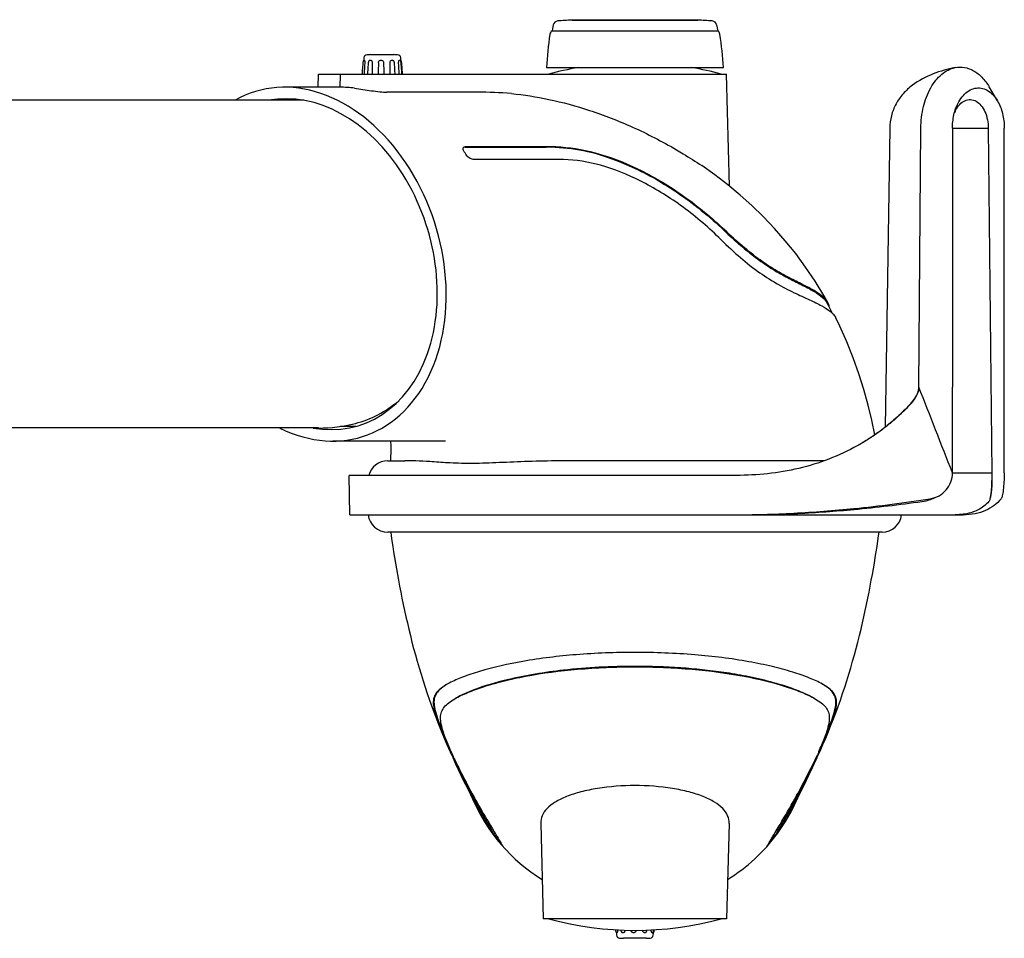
# Model space of a CAD drawing. Extents: x 0 to 420, y 0 to 297.
# Tile 6 of 13: x 226 to 286, y 67 to 123. Entities that reach past the tile are written whole.
import ezdxf

# ---------------------------------------------------------------- set-up
doc = ezdxf.new("R2010")
doc.units = 0
doc.header["$LTSCALE"] = 23.1
for name, color, linetype in [('100001_DXF_CONTINUOUS_LINE', 7, 'CONTINUOUS'), ('100002_DXF_CONTINUOUS_LINE', 7, 'CONTINUOUS'), ('100279_DXF_CONTINUOUS_LINE', 7, 'CONTINUOUS'), ('100291_DXF_CONTINUOUS_LINE', 7, 'CONTINUOUS'), ('105-5481_DXF_CONTINUOUS_LI', 7, 'CONTINUOUS'), ('105-5810_DXF_CONTINUOUS_LI', 7, 'CONTINUOUS')]:
    doc.layers.add(name, color=color, linetype=linetype)

msp = doc.modelspace()

# ---------------------------------------------------------------- linework, layer by layer
at = {"layer": '100001_DXF_CONTINUOUS_LINE', "color": 7, "linetype": 'CONTINUOUS'}
for p, q in [((278.809, 92.063), (248.616, 92.063)), ((252.584, 78.306), (252.758, 77.929)), ((274.667, 77.929), (274.841, 78.306)), ((274.5, 77.574), (274.667, 77.929)), ((257.96, 74.276), (258.112, 68.463)), ((269.465, 74.276), (269.312, 68.463)), ((255.007, 73.67), (255.045, 73.701)), ((255.007, 73.671), (255.007, 73.675)), ((255.045, 73.706), (255.045, 73.701)), ((255.045, 73.701), (255.514, 73.12)), ((255.12, 73.776), (255.18, 73.677)), ((272.38, 73.701), (271.91, 73.12)), ((272.274, 73.726), (272.339, 73.833)), ((272.38, 73.705), (272.38, 73.706)), ((272.38, 73.701), (272.38, 73.705)), ((272.38, 73.701), (272.418, 73.67)), ((272.418, 73.671), (272.38, 73.701)), ((272.418, 73.675), (272.418, 73.671)), ((272.418, 73.671), (272.418, 73.67)), ((255.636, 72.898), (255.636, 72.893)), ((271.789, 72.893), (271.789, 72.898)), ((271.789, 72.893), (271.789, 72.893)), ((269.312, 68.463), (258.112, 68.463))]:
    msp.add_line(p, q, dxfattribs=at)
for points in [[(248.8, 92.063), (248.83, 91.849), (248.876, 91.526), (248.926, 91.198), (248.978, 90.863), (249.032, 90.523), (249.089, 90.18), (249.149, 89.833), (249.211, 89.481), (249.276, 89.125), (249.343, 88.764), (249.414, 88.398), (249.488, 88.03), (249.564, 87.658), (249.644, 87.282), (249.728, 86.902), (249.815, 86.52), (249.905, 86.134), (250, 85.747), (250.098, 85.358), (250.2, 84.967), (250.307, 84.574), (250.417, 84.181), (250.531, 83.787), (250.65, 83.392), (250.774, 82.997), (250.901, 82.602), (251.032, 82.21), (251.167, 81.819), (251.306, 81.43), (251.447, 81.046), (251.592, 80.664), (251.743, 80.278), (251.9, 79.888), (252.062, 79.497), (252.23, 79.104), (252.405, 78.704), (252.522, 78.443)], [(274.903, 78.445), (275.02, 78.704), (275.195, 79.103), (275.362, 79.497), (275.525, 79.888), (275.682, 80.278), (275.833, 80.664), (275.978, 81.046), (276.119, 81.43), (276.258, 81.819), (276.393, 82.21), (276.524, 82.602), (276.651, 82.997), (276.774, 83.392), (276.893, 83.787), (277.008, 84.181), (277.118, 84.574), (277.224, 84.966), (277.327, 85.358), (277.425, 85.747), (277.519, 86.134), (277.61, 86.52), (277.697, 86.902), (277.781, 87.282), (277.861, 87.658), (277.937, 88.03), (278.011, 88.398), (278.081, 88.764), (278.149, 89.125), (278.214, 89.481), (278.276, 89.833), (278.335, 90.18), (278.392, 90.523), (278.447, 90.863), (278.499, 91.198), (278.548, 91.526), (278.595, 91.849), (278.624, 92.063)], [(252.758, 77.929), (252.924, 77.574), (253.084, 77.239), (253.23, 76.936), (253.362, 76.666), (253.479, 76.426), (253.581, 76.219), (253.666, 76.045), (253.735, 75.903), (253.787, 75.796), (253.799, 75.771)], [(273.604, 75.725), (273.638, 75.796), (273.689, 75.903), (273.758, 76.045), (273.844, 76.219), (273.945, 76.426), (274.063, 76.666), (274.195, 76.936), (274.341, 77.239), (274.5, 77.574)], [(273.586, 75.686), (273.585, 75.684), (273.604, 75.725)]]:
    msp.add_lwpolyline(points, dxfattribs=at)
for centre, radius, start, end in [((248.616, 93.263), 1.2, 186.70358, 270), ((278.809, 93.263), 1.2, 270, 353.29642), ((254.534, 78.749), 4.634, 117.77219, 120.11938), ((273.018, 78.968), 4.381, 59.89281, 60.63543), ((271.943, 87.272), 21.278, 204.14304, 204.43267), ((290.316, 95.754), 41.565, 204.60967, 205.56108), ((274.03, 88.234), 23.576, 204.46165, 206.14289), ((253.846, 88.021), 23.078, 333.83668, 335.55833), ((237.491, 95.575), 41.142, 334.43401, 335.39522), ((263.712, 80.063), 10.8, 203.40629, 238.37053), ((263.712, 80.063), 10.8, 323.71137, 336.09505), ((263.712, 80.063), 10.8, 301.62947, 323.7111), ((263.712, 87.758), 20, 254.75185, 285.24815)]:
    msp.add_arc(centre, radius, start, end, dxfattribs=at)
for points, knots in [([(263.712, 84.724), (262.518, 84.724), (260.228, 84.639), (257.052, 84.258), (254.735, 83.748), (253.245, 83.251), (252.637, 82.988), (252.374, 82.85)], [0, 0, 0, 0, 0.309686, 0.593222, 0.828602, 0.923041, 1, 1, 1, 1]), ([(275.167, 82.786), (274.912, 82.93), (274.314, 83.2), (273.289, 83.554), (272.053, 83.885), (270.066, 84.293), (267.264, 84.635), (264.932, 84.724), (263.712, 84.724)], [0, 0, 0, 0, 0.074815, 0.167816, 0.27766, 0.402461, 0.687452, 1, 1, 1, 1]), ([(252.711, 81.893), (252.957, 82.037), (253.535, 82.307), (254.523, 82.663), (255.711, 82.996), (257.616, 83.408), (260.304, 83.755), (262.543, 83.844), (263.712, 83.845)], [0, 0, 0, 0, 0.075924, 0.169469, 0.279444, 0.404143, 0.688456, 1, 1, 1, 1]), ([(263.712, 83.871), (262.257, 83.871), (259.635, 83.741), (256.34, 83.207), (254.144, 82.573), (253.113, 82.128), (252.761, 81.923)], [0, 0, 0, 0, 0.389325, 0.701019, 0.8908, 1, 1, 1, 1]), ([(274.663, 81.923), (274.486, 82.026), (274.09, 82.222), (273.207, 82.579), (272.005, 82.944), (270.557, 83.272), (268.728, 83.579), (266.459, 83.812), (264.645, 83.871), (263.712, 83.871)], [0, 0, 0, 0, 0.055022, 0.117904, 0.254686, 0.390495, 0.51471, 0.750621, 1, 1, 1, 1]), ([(263.712, 83.845), (264.882, 83.844), (267.12, 83.755), (270.216, 83.353), (272.46, 82.821), (273.889, 82.308), (274.467, 82.037), (274.714, 81.894)], [0, 0, 0, 0, 0.311564, 0.595852, 0.830438, 0.924026, 1, 1, 1, 1]), ([(252.208, 82.758), (252.063, 82.674), (251.808, 82.507), (251.507, 82.189), (251.373, 81.79), (251.415, 81.321), (251.573, 80.762), (251.823, 80.085), (252.147, 79.296), (252.393, 78.738), (252.527, 78.445)], [0, 0, 0, 0, 0.103631, 0.187662, 0.264975, 0.355465, 0.473603, 0.623391, 0.80114, 1, 1, 1, 1]), ([(252.174, 82.737), (252.037, 82.652), (251.798, 82.485), (251.528, 82.166), (251.42, 81.78), (251.464, 81.333), (251.615, 80.799), (251.85, 80.156), (252.154, 79.408), (252.386, 78.879), (252.513, 78.6)], [0, 0, 0, 0, 0.104621, 0.188163, 0.265701, 0.357247, 0.475986, 0.625132, 0.801249, 1, 1, 1, 1]), ([(274.898, 78.445), (275.032, 78.738), (275.278, 79.296), (275.601, 80.085), (275.851, 80.762), (276.01, 81.321), (276.052, 81.79), (275.917, 82.189), (275.616, 82.507), (275.361, 82.674), (275.216, 82.758)], [0, 0, 0, 0, 0.198868, 0.376586, 0.526372, 0.644527, 0.734939, 0.812313, 0.896317, 1, 1, 1, 1]), ([(274.942, 78.667), (275.067, 78.943), (275.288, 79.452), (275.575, 80.159), (275.794, 80.756), (275.943, 81.262), (276.007, 81.705), (275.891, 82.285), (275.513, 82.574), (275.256, 82.734)], [0, 0, 0, 0, 0.200206, 0.367079, 0.505619, 0.620583, 0.715714, 0.799495, 1, 1, 1, 1]), ([(252.526, 78.569), (252.427, 78.791), (252.247, 79.209), (252.026, 79.799), (251.881, 80.303), (251.824, 80.731), (251.882, 81.099), (252.066, 81.407), (252.352, 81.67), (252.582, 81.819), (252.711, 81.893)], [0, 0, 0, 0, 0.191941, 0.358822, 0.496223, 0.605505, 0.696353, 0.784115, 0.882819, 1, 1, 1, 1]), ([(274.714, 81.894), (274.844, 81.818), (275.078, 81.667), (275.367, 81.398), (275.549, 81.081), (275.601, 80.703), (275.535, 80.262), (275.379, 79.741), (275.146, 79.133), (274.959, 78.701), (274.855, 78.473)], [0, 0, 0, 0, 0.115858, 0.21314, 0.299855, 0.390361, 0.500463, 0.639174, 0.807347, 1, 1, 1, 1]), ([(253.848, 75.798), (253.768, 75.947), (253.413, 76.615), (253.073, 77.291), (252.82, 77.82)], [0, 0, 0, 0, 0.224269, 1, 1, 1, 1]), ([(252.865, 77.843), (252.955, 77.654), (253.287, 76.973), (253.636, 76.3), (253.894, 75.817)], [0, 0, 0, 0, 0.277501, 1, 1, 1, 1]), ([(252.866, 77.846), (252.951, 77.672), (253.274, 77.025), (253.614, 76.388), (253.871, 75.925)], [0, 0, 0, 0, 0.268024, 1, 1, 1, 1]), ([(273.48, 75.792), (273.567, 75.947), (273.94, 76.624), (274.296, 77.311), (274.559, 77.846)], [0, 0, 0, 0, 0.229611, 1, 1, 1, 1]), ([(273.486, 75.735), (273.568, 75.887), (273.939, 76.584), (274.295, 77.288), (274.56, 77.843)], [0, 0, 0, 0, 0.219115, 1, 1, 1, 1]), ([(274.605, 77.82), (274.515, 77.632), (274.184, 76.952), (273.835, 76.281), (273.576, 75.798)], [0, 0, 0, 0, 0.275291, 1, 1, 1, 1]), ([(263.712, 76.598), (262.946, 76.598), (261.831, 76.517), (260.443, 76.231), (259.576, 75.959), (258.872, 75.628), (258.349, 75.241), (258.019, 74.784), (257.956, 74.439), (257.96, 74.276)], [0, 0, 0, 0, 0.344561, 0.499787, 0.636661, 0.752561, 0.847756, 0.926847, 1, 1, 1, 1]), ([(269.465, 74.276), (269.469, 74.439), (269.406, 74.784), (269.076, 75.241), (268.552, 75.628), (267.849, 75.959), (266.981, 76.231), (265.593, 76.517), (264.478, 76.598), (263.712, 76.598)], [0, 0, 0, 0, 0.073151, 0.152243, 0.247438, 0.363338, 0.500213, 0.655439, 1, 1, 1, 1]), ([(255.007, 73.675), (255.007, 73.68), (254.998, 73.696), (254.985, 73.727), (254.959, 73.775), (254.908, 73.871), (254.82, 74.032), (254.687, 74.271), (254.52, 74.571), (254.321, 74.93), (254.093, 75.345), (253.932, 75.641), (253.848, 75.798)], [0, 0, 0, 0, 0.006448, 0.020853, 0.04301, 0.072961, 0.156414, 0.270211, 0.412665, 0.582647, 0.778827, 1, 1, 1, 1]), ([(253.871, 75.925), (253.991, 75.709), (254.398, 74.987), (254.821, 74.274), (255.12, 73.776)], [0, 0, 0, 0, 0.298736, 1, 1, 1, 1]), ([(253.894, 75.817), (253.993, 75.632), (254.176, 75.295), (254.426, 74.84), (254.628, 74.477), (254.783, 74.198), (254.897, 73.991), (254.969, 73.86), (255.008, 73.784), (255.028, 73.746), (255.038, 73.722), (255.044, 73.71), (255.045, 73.706)], [0, 0, 0, 0, 0.262119, 0.477523, 0.648651, 0.779812, 0.876217, 0.942773, 0.966298, 0.983665, 0.994885, 1, 1, 1, 1]), ([(272.339, 73.833), (272.418, 73.965), (272.806, 74.613), (273.187, 75.267), (273.48, 75.792)], [0, 0, 0, 0, 0.203391, 1, 1, 1, 1]), ([(273.576, 75.798), (273.492, 75.64), (273.332, 75.345), (273.104, 74.93), (272.905, 74.571), (272.738, 74.271), (272.605, 74.032), (272.516, 73.871), (272.465, 73.775), (272.44, 73.727), (272.426, 73.696), (272.418, 73.68), (272.418, 73.675)], [0, 0, 0, 0, 0.221171, 0.41735, 0.587338, 0.729791, 0.843586, 0.927038, 0.95699, 0.979147, 0.993552, 1, 1, 1, 1]), ([(272.38, 73.706), (272.38, 73.71), (272.386, 73.722), (272.396, 73.745), (272.415, 73.781), (272.454, 73.855), (272.523, 73.982), (272.632, 74.18), (272.781, 74.449), (272.975, 74.797), (273.216, 75.234), (273.391, 75.557), (273.486, 75.735)], [0, 0, 0, 0, 0.005179, 0.016493, 0.033983, 0.057659, 0.124496, 0.221062, 0.352191, 0.523066, 0.738163, 1, 1, 1, 1]), ([(255.18, 73.677), (255.219, 73.612), (255.342, 73.408), (255.466, 73.204), (255.548, 73.063)], [0, 0, 0, 0, 0.317031, 1, 1, 1, 1]), ([(271.882, 73.072), (271.905, 73.112), (272.035, 73.33), (272.167, 73.548), (272.274, 73.726)], [0, 0, 0, 0, 0.181353, 1, 1, 1, 1]), ([(255.548, 73.063), (255.561, 73.041), (255.583, 73.002), (255.611, 72.952), (255.626, 72.92), (255.636, 72.903), (255.636, 72.898)], [0, 0, 0, 0, 0.41065, 0.714288, 0.911309, 1, 1, 1, 1]), ([(271.789, 72.898), (271.789, 72.904), (271.799, 72.921), (271.815, 72.955), (271.845, 73.008), (271.869, 73.049), (271.882, 73.072)], [0, 0, 0, 0, 0.088051, 0.284874, 0.58865, 1, 1, 1, 1])]:
    msp.add_open_spline(points, degree=3, knots=knots, dxfattribs=at)
for points in [[(272.38, 73.701), (272.38, 73.701), (272.38, 73.701), (272.38, 73.701)], [(272.418, 73.671), (272.418, 73.671), (272.418, 73.671), (272.418, 73.671)], [(255.636, 72.893), (255.636, 72.893), (255.636, 72.893), (255.636, 72.893)]]:
    msp.add_open_spline(points, degree=3, dxfattribs=at)
at = {"layer": '100002_DXF_CONTINUOUS_LINE', "color": 7, "linetype": 'CONTINUOUS'}
for p, q in [((244.369, 119.223), (244.39, 120.023)), ((244.39, 120.023), (269.312, 120.023)), ((245.714, 120.023), (245.701, 119.223)), ((269.492, 113.177), (269.312, 120.023)), ((245.701, 119.223), (242.31, 119.223)), ((254.079, 118.922), (248.57, 118.922)), ((253.318, 115.562), (258.301, 115.562)), ((258.33, 115.592), (253.347, 115.592)), ((258.811, 114.815), (253.829, 114.815)), ((275.531, 105.893), (275.45, 106.046)), ((252.142, 97.623), (245.262, 97.623)), ((248.616, 96.423), (249.658, 96.423)), ((275.273, 96.423), (260.726, 96.423))]:
    msp.add_line(p, q, dxfattribs=at)
for points in [[(275.489, 106.089), (275.254, 106.502), (274.713, 107.39), (274.137, 108.248), (273.53, 109.072), (272.897, 109.856), (272.24, 110.605), (271.558, 111.321), (270.859, 111.997), (270.142, 112.639), (269.39, 113.261), (268.598, 113.866), (267.794, 114.435)], [(275.788, 105.403), (275.723, 105.526), (275.659, 105.648), (275.595, 105.77), (275.531, 105.893)], [(278.369, 98.008), (278.179, 98.902), (277.955, 99.822), (277.693, 100.766), (277.389, 101.734), (277.044, 102.708), (276.658, 103.676), (276.231, 104.636), (275.985, 105.143)], [(248.783, 97.623), (248.789, 97.55), (248.799, 97.397), (248.805, 97.234), (248.806, 97.064), (248.803, 96.886), (248.795, 96.699), (248.783, 96.505), (248.777, 96.423)]]:
    msp.add_lwpolyline(points, dxfattribs=at)
for centre, radius, start, end in [((263.712, 100.727), 20, 99.98252, 105.24815), ((263.712, 100.727), 20, 74.75185, 80.01748), ((254.098, 95.58), 23.343, 84.89344, 90.04649), ((253.318, 115.493), 0.0934, 136.53208, 141.16892), ((258.301, 86.249), 29.313, 88.9299, 90.00163), ((258.33, 86.125), 29.467, 88.93487, 90.0009), ((244.162, 109.531), 10.791, 31.27398, 32.24534), ((258.811, 83.933), 30.881, 89.3299, 90.0003), ((258.81, 83.929), 30.886, 88.99136, 89.32896), ((274.731, 105.67), 0.811, 27.59129, 28.85247), ((274.793, 105.704), 0.795, 27.43959, 28.97843), ((275.322, 104.814), 0.74, 26.47016, 29.67937), ((248.616, 95.223), 1.2, 90, 165.51213)]:
    msp.add_arc(centre, radius, start, end, dxfattribs=at)
for centre, major_axis, ratio, start_param, end_param in [((243.786, 108.423), (-3.289, 10.526), 0.734676, 2.529413, 6.444008), ((245.519, 108.423), (0.469, 10.794), 0.782304, -0.07152, 0.033975), ((243.786, 108.423), (-3.076, 9.844), 0.734676, 2.775894, 6.19753)]:
    msp.add_ellipse(centre, major_axis=major_axis, ratio=ratio, start_param=start_param, end_param=end_param, dxfattribs=at)
for points, knots in [([(246.59, 119.162), (246.933, 119.116), (247.448, 119.032), (248.108, 118.946), (248.427, 118.922), (248.57, 118.922)], [0, 0, 0, 0, 0.520056, 0.784828, 1, 1, 1, 1]), ([(256.176, 118.83), (256.94, 118.761), (258.551, 118.508), (261.031, 117.831), (263.646, 116.809), (265.376, 115.917), (266.242, 115.409)], [0, 0, 0, 0, 0.215014, 0.455691, 0.718788, 1, 1, 1, 1]), ([(253.289, 115.288), (253.273, 115.314), (253.231, 115.39), (253.207, 115.504), (253.246, 115.552)], [0, 0, 0, 0, 0.327917, 1, 1, 1, 1]), ([(253.318, 115.562), (253.311, 115.562), (253.283, 115.56), (253.254, 115.552), (253.238, 115.54)], [0, 0, 0, 0, 0.275287, 1, 1, 1, 1]), ([(253.251, 115.558), (253.256, 115.563), (253.283, 115.586), (253.32, 115.592), (253.347, 115.592)], [0, 0, 0, 0, 0.226696, 1, 1, 1, 1]), ([(258.849, 115.557), (259.508, 115.544), (260.995, 115.333), (263.444, 114.487), (266.243, 112.949), (268.097, 111.483), (269.012, 110.616)], [0, 0, 0, 0, 0.171736, 0.388049, 0.671673, 1, 1, 1, 1]), ([(258.878, 115.587), (259.689, 115.572), (261.421, 115.277), (263.998, 114.267), (266.617, 112.721), (268.259, 111.387), (269.047, 110.639)], [0, 0, 0, 0, 0.211225, 0.451918, 0.71709, 1, 1, 1, 1]), ([(253.829, 114.815), (253.744, 114.815), (253.567, 114.909), (253.438, 115.046), (253.386, 115.133)], [0, 0, 0, 0, 0.453535, 1, 1, 1, 1]), ([(266.242, 115.409), (266.382, 115.327), (266.907, 115.014), (267.423, 114.687), (267.794, 114.435)], [0, 0, 0, 0, 0.265479, 1, 1, 1, 1]), ([(268.841, 110.04), (268.112, 110.755), (266.591, 112.035), (264.155, 113.528), (261.746, 114.51), (260.117, 114.796), (259.354, 114.81)], [0, 0, 0, 0, 0.282931, 0.547929, 0.788455, 1, 1, 1, 1]), ([(275.489, 106.089), (275.419, 106.215), (275.181, 106.469), (274.691, 106.797), (274.021, 107.148), (273.188, 107.556), (272.222, 108.083), (271.178, 108.782), (270.107, 109.653), (269.404, 110.301), (269.047, 110.639)], [0, 0, 0, 0, 0.054627, 0.128173, 0.222973, 0.339933, 0.479034, 0.638623, 0.814163, 1, 1, 1, 1]), ([(268.841, 110.04), (269.221, 109.667), (269.977, 108.954), (271.143, 108.007), (272.298, 107.257), (273.378, 106.7), (274.317, 106.278), (275.073, 105.918), (275.622, 105.579), (275.89, 105.314), (275.966, 105.18)], [0, 0, 0, 0, 0.183985, 0.358223, 0.517838, 0.658403, 0.777313, 0.873385, 0.946894, 1, 1, 1, 1]), ([(269.012, 110.616), (269.35, 110.295), (269.988, 109.708), (270.932, 108.927), (271.825, 108.292), (272.697, 107.771), (273.541, 107.338), (274.304, 106.96), (274.916, 106.608), (275.24, 106.338), (275.35, 106.199)], [0, 0, 0, 0, 0.180241, 0.334783, 0.472975, 0.603021, 0.727114, 0.83943, 0.931651, 1, 1, 1, 1]), ([(275.35, 106.199), (275.359, 106.187), (275.392, 106.144), (275.422, 106.097), (275.442, 106.062)], [0, 0, 0, 0, 0.264209, 1, 1, 1, 1]), ([(275.569, 105.826), (275.568, 105.841), (275.563, 105.901), (275.546, 105.961), (275.529, 106.003)], [0, 0, 0, 0, 0.241476, 1, 1, 1, 1]), ([(253.616, 96.256), (253.168, 96.256), (252.358, 96.285), (251.265, 96.367), (250.394, 96.416), (249.882, 96.423), (249.658, 96.423)], [0, 0, 0, 0, 0.339364, 0.612973, 0.829739, 1, 1, 1, 1]), ([(260.726, 96.423), (259.475, 96.423), (257.636, 96.406), (255.268, 96.298), (254.148, 96.256), (253.616, 96.256)], [0, 0, 0, 0, 0.527584, 0.775413, 1, 1, 1, 1])]:
    msp.add_open_spline(points, degree=3, knots=knots, dxfattribs=at)
msp.add_open_spline([(275.529, 106.003), (275.52, 106.026), (275.51, 106.048), (275.499, 106.07)], degree=3, dxfattribs=at)
at = {"layer": '100279_DXF_CONTINUOUS_LINE', "color": 7, "linetype": 'CONTINUOUS'}
for p, q in [((243.499, 118.423), (217.416, 118.423)), ((244.39, 98.423), (214.683, 98.423)), ((246.663, 98.523), (245.735, 98.523))]:
    msp.add_line(p, q, dxfattribs=at)
msp.add_arc((244.384, 107.646), 9.224, 270.03292, 284.17302, dxfattribs=at)
msp.add_open_spline([(246.643, 98.703), (247.119, 98.824), (248.064, 99.191), (248.9, 99.76), (249.293, 100.088)], degree=3, knots=[0, 0, 0, 0, 0.489621, 1, 1, 1, 1], dxfattribs=at)
at = {"layer": '100291_DXF_CONTINUOUS_LINE', "color": 7, "linetype": 'CONTINUOUS'}
for p, q in [((285.85, 118.388), (285.342, 119.248)), ((279.28, 116.723), (278.991, 98.469)), ((281.053, 100.923), (281.18, 116.723)), ((283.105, 116.723), (285.291, 116.723)), ((283.105, 116.723), (283.105, 100.923)), ((285.291, 116.723), (285.518, 95.682)), ((286.268, 100.923), (286.268, 116.723)), ((281.051, 100.85), (281.053, 100.923)), ((283.105, 95.683), (283.105, 100.923)), ((286.27, 95.683), (286.268, 100.923)), ((283.105, 95.682), (285.518, 95.682)), ((285.518, 95.682), (285.518, 95.527)), ((269.66, 95.523), (246.267, 95.523)), ((246.309, 93.123), (246.267, 95.523)), ((246.309, 93.123), (269.732, 93.123)), ((270.225, 93.122), (283.754, 93.122))]:
    msp.add_line(p, q, dxfattribs=at)
for centre, radius, start, end in [((285.026, 116.924), 1.945, 152.69821, 157.87563), ((271.951, 95.447), 13.569, 0.59304, 0.99307), ((272.07, 95.448), 13.45, 0.19354, 0.59358), ((268.559, 178.628), 85.549, 275.72257, 278.87102), ((268.769, 182.947), 89.88, 275.31411, 277.97619), ((280.892, 96.634), 2.718, 288.53995, 288.75698), ((280.937, 96.51), 2.586, 288.69488, 296.36112), ((284.121, 94.459), 1.326, 344.07271, 346.3241)]:
    msp.add_arc(centre, radius, start, end, dxfattribs=at)
for points, knots in [([(283.265, 120.42), (282.813, 120.328), (281.895, 120.076), (280.815, 119.515), (280.077, 118.843), (279.629, 118.216), (279.345, 117.494), (279.28, 116.979), (279.28, 116.723)], [0, 0, 0, 0, 0.234821, 0.481663, 0.609632, 0.739387, 0.869678, 1, 1, 1, 1]), ([(281.18, 116.723), (281.18, 117.164), (281.276, 118.017), (281.639, 119.002), (282.066, 119.643), (282.426, 120.017), (282.827, 120.286), (283.12, 120.391), (283.265, 120.42)], [0, 0, 0, 0, 0.291147, 0.56131, 0.684067, 0.797387, 0.901979, 1, 1, 1, 1]), ([(283.265, 120.42), (283.452, 120.459), (283.852, 120.466), (284.43, 120.248), (284.945, 119.829), (285.219, 119.455), (285.342, 119.248)], [0, 0, 0, 0, 0.225445, 0.458946, 0.714879, 1, 1, 1, 1]), ([(283.275, 117.833), (283.331, 118.003), (283.464, 118.32), (283.742, 118.725), (284.078, 119.02), (284.458, 119.182), (284.858, 119.193), (285.243, 119.051), (285.587, 118.774), (285.768, 118.526), (285.85, 118.388)], [0, 0, 0, 0, 0.151041, 0.28871, 0.412241, 0.524388, 0.631699, 0.742688, 0.864353, 1, 1, 1, 1]), ([(283.297, 117.816), (283.365, 117.946), (283.521, 118.178), (283.84, 118.42), (284.208, 118.496), (284.569, 118.383), (284.876, 118.113), (285.2, 117.571), (285.291, 117.065), (285.291, 116.723)], [0, 0, 0, 0, 0.129683, 0.242658, 0.344863, 0.448387, 0.564482, 0.697572, 1, 1, 1, 1]), ([(285.85, 118.388), (285.991, 118.15), (286.201, 117.602), (286.268, 117.023), (286.268, 116.723)], [0, 0, 0, 0, 0.480091, 1, 1, 1, 1]), ([(283.105, 116.723), (283.105, 116.818), (283.119, 117.194), (283.189, 117.568), (283.275, 117.833)], [0, 0, 0, 0, 0.255355, 1, 1, 1, 1]), ([(281.051, 100.85), (281.034, 100.624), (280.832, 100.189), (280.373, 99.685), (279.878, 99.209), (279.364, 98.754), (278.828, 98.326), (278.083, 97.793), (277.493, 97.44), (277.089, 97.226)], [0, 0, 0, 0, 0.12397, 0.249003, 0.374176, 0.499352, 0.624531, 0.749714, 1, 1, 1, 1]), ([(280.496, 99.85), (280.555, 99.913), (280.808, 100.197), (281.028, 100.554), (281.051, 100.85)], [0, 0, 0, 0, 0.227587, 1, 1, 1, 1]), ([(280.496, 99.85), (280.375, 99.716), (280.121, 99.461), (279.728, 99.09), (279.322, 98.734), (278.762, 98.282), (278.028, 97.761), (277.406, 97.396), (277.089, 97.226)], [0, 0, 0, 0, 0.125007, 0.250028, 0.375046, 0.500064, 0.750037, 1, 1, 1, 1]), ([(277.089, 97.226), (275.957, 96.626), (274.122, 95.955), (271.583, 95.574), (270.3, 95.524), (269.66, 95.523)], [0, 0, 0, 0, 0.49991, 0.750163, 1, 1, 1, 1]), ([(281.751, 94.102), (281.937, 94.131), (282.301, 94.256), (282.745, 94.62), (283.037, 95.116), (283.105, 95.495), (283.105, 95.683)], [0, 0, 0, 0, 0.249886, 0.499861, 0.749923, 1, 1, 1, 1]), ([(286.27, 95.683), (286.267, 95.498), (286.254, 95.151), (286.22, 94.737), (286.182, 94.457), (286.152, 94.298), (286.12, 94.183), (286.093, 94.122), (286.076, 94.102)], [0, 0, 0, 0, 0.346517, 0.650971, 0.775628, 0.87682, 0.951921, 1, 1, 1, 1]), ([(285.518, 95.527), (285.518, 95.246), (285.507, 94.859), (285.459, 94.399), (285.427, 94.221), (285.409, 94.146)], [0, 0, 0, 0, 0.608979, 0.83362, 1, 1, 1, 1]), ([(285.419, 94.186), (285.44, 94.253), (285.47, 94.424), (285.5, 94.72), (285.518, 95.087), (285.521, 95.353), (285.52, 95.493)], [0, 0, 0, 0, 0.161741, 0.393643, 0.679889, 1, 1, 1, 1]), ([(285.325, 93.936), (285.237, 93.831), (285.034, 93.636), (284.524, 93.316), (284.067, 93.194), (283.751, 93.153)], [0, 0, 0, 0, 0.229347, 0.467509, 1, 1, 1, 1]), ([(286.076, 94.102), (285.948, 93.95), (285.657, 93.668), (285.117, 93.353), (284.471, 93.161), (284.003, 93.122), (283.754, 93.122)], [0, 0, 0, 0, 0.229714, 0.462127, 0.713181, 1, 1, 1, 1]), ([(285.396, 94.096), (285.386, 94.063), (285.368, 94.007), (285.34, 93.955), (285.325, 93.936)], [0, 0, 0, 0, 0.589052, 1, 1, 1, 1]), ([(269.732, 93.122), (270.959, 93.122), (273.415, 93.194), (275.865, 93.383), (277.089, 93.505)], [0, 0, 0, 0, 0.499447, 1, 1, 1, 1]), ([(270.225, 93.123), (271.37, 93.123), (273.663, 93.184), (275.951, 93.348), (277.093, 93.453)], [0, 0, 0, 0, 0.499555, 1, 1, 1, 1]), ([(283.751, 93.153), (283.712, 93.148), (283.549, 93.13), (283.385, 93.123), (283.261, 93.123)], [0, 0, 0, 0, 0.24129, 1, 1, 1, 1])]:
    msp.add_open_spline(points, degree=3, knots=knots, dxfattribs=at)
for points in [[(283.105, 95.683), (282.42, 97.429), (281.736, 99.176), (281.053, 100.923)], [(281.241, 93.936), (281.416, 93.961), (281.589, 94.001), (281.756, 94.057)]]:
    msp.add_open_spline(points, degree=3, dxfattribs=at)
at = {"layer": '105-5481_DXF_CONTINUOUS_LI', "color": 7, "linetype": 'CONTINUOUS'}
for p, q in [((259.872, 123.344), (267.553, 123.344)), ((259.872, 123.32), (259.872, 123.344)), ((259.872, 123.32), (267.552, 123.32)), ((267.552, 123.32), (267.553, 123.344)), ((258.72, 123.023), (258.657, 122.663)), ((258.657, 122.663), (268.768, 122.663)), ((268.704, 123.023), (268.768, 122.663)), ((258.312, 120.423), (269.112, 120.423))]:
    msp.add_line(p, q, dxfattribs=at)
for centre, radius, start, end in [((259.015, 122.968), 0.3, 93.7727, 169.49415), ((263.713, 51.732), 71.691, 93.0706, 93.77272), ((263.712, 51.732), 71.691, 86.22728, 86.9294), ((268.409, 122.968), 0.3, 10.50585, 86.2273), ((258.819, 122.41), 0.3, 122.67275, 171.18516), ((268.606, 122.41), 0.3, 8.81484, 57.32725), ((278.385, 119.376), 20.1, 171.18516, 177.01494), ((249.04, 119.376), 20.1, 2.98506, 8.81484)]:
    msp.add_arc(centre, radius, start, end, dxfattribs=at)
at = {"layer": '105-5810_DXF_CONTINUOUS_LI', "color": 7, "linetype": 'CONTINUOUS'}
for p, q in [((247.585, 121.211), (247.586, 121.211)), ((247.586, 121.211), (247.588, 121.211)), ((247.588, 121.211), (247.588, 121.211)), ((247.588, 121.211), (247.605, 121.211)), ((247.605, 121.211), (247.835, 121.211)), ((247.835, 121.211), (248.736, 121.211)), ((248.736, 121.211), (248.966, 121.211)), ((248.966, 121.211), (248.983, 121.211)), ((248.983, 121.211), (248.983, 121.211)), ((248.983, 121.211), (248.985, 121.211)), ((248.985, 121.211), (248.985, 121.211)), ((247.102, 120.73), (247.101, 120.723)), ((249.432, 120.723), (249.432, 120.728)), ((262.525, 67.798), (262.528, 67.762)), ((262.528, 67.762), (262.529, 67.755)), ((262.642, 67.79), (262.644, 67.765)), ((262.851, 67.778), (262.852, 67.763)), ((263.099, 67.772), (263.099, 67.765)), ((264.453, 67.764), (264.453, 67.775)), ((264.711, 67.765), (264.712, 67.786)), ((264.859, 67.762), (264.862, 67.796)), ((264.859, 67.756), (264.859, 67.762)), ((264.897, 67.762), (264.9, 67.798)), ((263.013, 67.274), (263.012, 67.274)), ((263.015, 67.274), (263.013, 67.274)), ((263.032, 67.274), (263.015, 67.274)), ((263.015, 67.274), (263.015, 67.274)), ((263.262, 67.274), (263.032, 67.274)), ((264.162, 67.274), (263.262, 67.274)), ((264.392, 67.274), (264.162, 67.274)), ((264.41, 67.274), (264.392, 67.274)), ((264.412, 67.274), (264.41, 67.274)), ((264.41, 67.274), (264.41, 67.274)), ((264.412, 67.274), (264.412, 67.274)), ((264.412, 67.274), (264.412, 67.274))]:
    msp.add_line(p, q, dxfattribs=at)
for points in [[(247.179, 120.872), (247.177, 120.871), (247.17, 120.869), (247.164, 120.866), (247.158, 120.862), (247.152, 120.858), (247.147, 120.854)], [(247.513, 120.863), (247.508, 120.86), (247.5, 120.855), (247.491, 120.85), (247.483, 120.843), (247.476, 120.836), (247.469, 120.829), (247.462, 120.821), (247.456, 120.812), (247.45, 120.803), (247.445, 120.793), (247.44, 120.783), (247.436, 120.773), (247.433, 120.762), (247.43, 120.75), (247.427, 120.739), (247.426, 120.728), (247.425, 120.722)], [(249.432, 120.728), (249.431, 120.738), (249.429, 120.748), (249.427, 120.759), (249.425, 120.769), (249.422, 120.78), (249.419, 120.79), (249.416, 120.799), (249.412, 120.808), (249.408, 120.817), (249.404, 120.824), (249.399, 120.832), (249.394, 120.838), (249.388, 120.845), (249.382, 120.851), (249.376, 120.856), (249.37, 120.86), (249.363, 120.865), (249.356, 120.868), (249.348, 120.871), (249.347, 120.871)], [(247.101, 120.723), (247.095, 120.65), (247.088, 120.57), (247.082, 120.491), (247.076, 120.412), (247.07, 120.333), (247.064, 120.254), (247.059, 120.175), (247.055, 120.096), (247.05, 120.023)], [(247.147, 120.854), (247.142, 120.849), (247.137, 120.844), (247.133, 120.838), (247.129, 120.833), (247.126, 120.827), (247.123, 120.821), (247.12, 120.814), (247.117, 120.808), (247.115, 120.801), (247.113, 120.794), (247.111, 120.786), (247.109, 120.778), (247.107, 120.769), (247.106, 120.76), (247.104, 120.75), (247.103, 120.74), (247.102, 120.73)], [(247.425, 120.722), (247.42, 120.648), (247.414, 120.569), (247.409, 120.49), (247.404, 120.411), (247.399, 120.332), (247.394, 120.253), (247.389, 120.174), (247.385, 120.095), (247.381, 120.023)], [(249.026, 120.721), (249.025, 120.726), (249.024, 120.737), (249.022, 120.747), (249.02, 120.758), (249.016, 120.768), (249.013, 120.778), (249.009, 120.787), (249.004, 120.797), (248.999, 120.805), (248.993, 120.814), (248.987, 120.822), (248.98, 120.829), (248.973, 120.836), (248.966, 120.843), (248.958, 120.849), (248.95, 120.854), (248.949, 120.855)], [(249.066, 120.023), (249.063, 120.095), (249.059, 120.174), (249.054, 120.253), (249.05, 120.332), (249.045, 120.411), (249.041, 120.49), (249.036, 120.569), (249.031, 120.648), (249.026, 120.721)], [(249.47, 120.723), (249.469, 120.73), (249.468, 120.74), (249.467, 120.75), (249.465, 120.76), (249.464, 120.769), (249.462, 120.778), (249.46, 120.786), (249.458, 120.794), (249.456, 120.801), (249.453, 120.808), (249.451, 120.814), (249.448, 120.821), (249.445, 120.827), (249.442, 120.833), (249.438, 120.838), (249.434, 120.844), (249.429, 120.849), (249.425, 120.853)], [(249.483, 120.023), (249.479, 120.096), (249.474, 120.175), (249.469, 120.254), (249.463, 120.334), (249.458, 120.413), (249.452, 120.492), (249.445, 120.571), (249.439, 120.65), (249.432, 120.723)], [(249.52, 120.023), (249.516, 120.096), (249.512, 120.175), (249.506, 120.254), (249.501, 120.333), (249.495, 120.412), (249.489, 120.491), (249.483, 120.57), (249.476, 120.65), (249.47, 120.723)], [(262.529, 67.755), (262.53, 67.745), (262.531, 67.735), (262.532, 67.726), (262.534, 67.717), (262.536, 67.708), (262.538, 67.7), (262.54, 67.692), (262.542, 67.685), (262.544, 67.678), (262.547, 67.671), (262.55, 67.665), (262.553, 67.658), (262.556, 67.653), (262.56, 67.647), (262.564, 67.642), (262.569, 67.636)], [(262.569, 67.636), (262.573, 67.632), (262.579, 67.627), (262.584, 67.623), (262.591, 67.619), (262.597, 67.616), (262.604, 67.614), (262.606, 67.613)], [(262.852, 67.763), (262.853, 67.757), (262.854, 67.746), (262.856, 67.735), (262.859, 67.724), (262.863, 67.714), (262.867, 67.703), (262.871, 67.693), (262.876, 67.683), (262.882, 67.674), (262.888, 67.665), (262.895, 67.657), (262.902, 67.649), (262.91, 67.642), (262.918, 67.636), (262.926, 67.63), (262.935, 67.625), (262.94, 67.622)], [(264.375, 67.63), (264.379, 67.632), (264.389, 67.639), (264.398, 67.646), (264.406, 67.655), (264.414, 67.663), (264.421, 67.673), (264.428, 67.684), (264.434, 67.694), (264.439, 67.706), (264.444, 67.718), (264.447, 67.731), (264.45, 67.744), (264.452, 67.757), (264.453, 67.764)], [(264.774, 67.614), (264.775, 67.614), (264.782, 67.617), (264.789, 67.62), (264.796, 67.624), (264.802, 67.629), (264.809, 67.634), (264.815, 67.64), (264.82, 67.646), (264.825, 67.653), (264.83, 67.66), (264.834, 67.668), (264.838, 67.676), (264.842, 67.684), (264.845, 67.694), (264.848, 67.703), (264.851, 67.714), (264.854, 67.725), (264.856, 67.735), (264.857, 67.746), (264.859, 67.756)], [(264.851, 67.632), (264.856, 67.636), (264.861, 67.642), (264.865, 67.647), (264.869, 67.653), (264.872, 67.658), (264.875, 67.665), (264.878, 67.671), (264.881, 67.678), (264.883, 67.685), (264.885, 67.692), (264.887, 67.7), (264.889, 67.708), (264.891, 67.717), (264.892, 67.726), (264.894, 67.735), (264.895, 67.745), (264.896, 67.755), (264.897, 67.762)]]:
    msp.add_lwpolyline(points, dxfattribs=at)
for centre, radius, start, end in [((267.058, 118.976), 20, 174.1263, 174.61373), ((247.362, 121.002), 0.2, 92.53935, 174.1263), ((248.285, 100.18), 21.043, 91.90632, 92.53936), ((248.285, 100.18), 21.043, 87.46064, 88.09368), ((249.209, 121.002), 0.2, 5.8737, 87.46065), ((229.513, 118.976), 20, 3, 5.8737), ((267.429, 119.186), 20.27, 175.6589, 177.63341), ((278.113, 119.672), 30.458, 178.02871, 179.34081), ((528.869, 111.724), 280.963, 178.16525, 178.30752), ((528.891, 126.389), 280.586, 181.1578, 181.30023), ((211.825, 119.881), 36.942, 0.21878, 1.30041), ((228.144, 119.266), 21.19, 2.04651, 3.93464), ((282.485, 69.509), 20, 185.38635, 185.8737), ((262.789, 67.483), 0.2, 185.8737, 267.46065), ((263.632, 67.769), 0.158, 325.16773, 333.49959), ((264.636, 67.483), 0.2, 272.53935, 354.1263), ((244.94, 69.509), 20, 354.1263, 355.08563), ((263.712, 88.305), 21.043, 267.46064, 268.09368), ((263.712, 88.305), 21.043, 271.90632, 272.53936)]:
    msp.add_arc(centre, radius, start, end, dxfattribs=at)
for points, knots in [([(247.179, 120.872), (247.18, 120.872), (247.183, 120.873), (247.187, 120.871), (247.191, 120.868), (247.197, 120.861), (247.203, 120.849), (247.209, 120.831), (247.214, 120.807), (247.217, 120.78), (247.218, 120.751), (247.218, 120.73), (247.217, 120.72)], [0, 0, 0, 0, 0.022991, 0.047575, 0.076744, 0.112069, 0.20315, 0.32206, 0.466594, 0.631787, 0.811719, 1, 1, 1, 1]), ([(247.513, 120.863), (247.516, 120.864), (247.53, 120.87), (247.544, 120.872), (247.554, 120.873)], [0, 0, 0, 0, 0.254443, 1, 1, 1, 1]), ([(247.554, 120.873), (247.57, 120.873), (247.603, 120.863), (247.643, 120.829), (247.668, 120.778), (247.673, 120.74), (247.672, 120.72)], [0, 0, 0, 0, 0.220619, 0.460235, 0.722215, 1, 1, 1, 1]), ([(248.05, 120.72), (248.05, 120.74), (248.059, 120.78), (248.094, 120.831), (248.146, 120.865), (248.206, 120.877), (248.266, 120.864), (248.318, 120.831), (248.353, 120.78), (248.362, 120.74), (248.362, 120.72)], [0, 0, 0, 0, 0.125092, 0.250258, 0.375173, 0.500026, 0.625018, 0.750096, 0.875129, 1, 1, 1, 1]), ([(248.757, 120.72), (248.756, 120.745), (248.767, 120.796), (248.808, 120.846), (248.85, 120.868), (248.884, 120.874), (248.918, 120.87), (248.939, 120.861), (248.948, 120.855)], [0, 0, 0, 0, 0.269321, 0.523795, 0.645404, 0.763658, 0.880872, 1, 1, 1, 1]), ([(249.284, 120.72), (249.283, 120.741), (249.284, 120.771), (249.291, 120.81), (249.299, 120.833), (249.309, 120.852), (249.321, 120.865), (249.334, 120.873), (249.343, 120.873), (249.347, 120.871)], [0, 0, 0, 0, 0.347542, 0.504654, 0.643879, 0.761598, 0.856786, 0.932628, 1, 1, 1, 1]), ([(262.644, 67.765), (262.644, 67.755), (262.645, 67.734), (262.644, 67.705), (262.641, 67.678), (262.636, 67.654), (262.63, 67.636), (262.624, 67.623), (262.618, 67.617), (262.614, 67.614), (262.61, 67.612), (262.607, 67.613), (262.606, 67.613)], [0, 0, 0, 0, 0.188217, 0.368033, 0.5332, 0.677903, 0.797226, 0.888383, 0.923526, 0.952466, 0.976916, 1, 1, 1, 1]), ([(262.981, 67.613), (262.971, 67.613), (262.957, 67.615), (262.944, 67.621), (262.94, 67.622)], [0, 0, 0, 0, 0.745514, 1, 1, 1, 1]), ([(263.099, 67.765), (263.1, 67.746), (263.095, 67.707), (263.07, 67.656), (263.03, 67.621), (262.997, 67.613), (262.981, 67.613)], [0, 0, 0, 0, 0.277721, 0.539736, 0.779418, 1, 1, 1, 1]), ([(263.761, 67.679), (263.752, 67.666), (263.729, 67.642), (263.685, 67.619), (263.637, 67.61), (263.588, 67.617), (263.543, 67.638), (263.507, 67.672), (263.484, 67.715), (263.477, 67.747), (263.476, 67.764)], [0, 0, 0, 0, 0.125045, 0.250091, 0.375051, 0.499905, 0.62477, 0.74976, 0.874942, 1, 1, 1, 1]), ([(264.375, 67.63), (264.366, 67.624), (264.345, 67.615), (264.311, 67.611), (264.277, 67.618), (264.246, 67.634), (264.219, 67.658), (264.191, 67.701), (264.183, 67.74), (264.184, 67.765)], [0, 0, 0, 0, 0.118863, 0.235784, 0.353806, 0.475183, 0.600927, 0.731194, 1, 1, 1, 1]), ([(264.774, 67.614), (264.77, 67.612), (264.761, 67.612), (264.748, 67.62), (264.736, 67.633), (264.726, 67.652), (264.718, 67.676), (264.71, 67.714), (264.71, 67.744), (264.711, 67.765)], [0, 0, 0, 0, 0.067281, 0.143384, 0.238585, 0.355979, 0.495065, 0.652218, 1, 1, 1, 1])]:
    msp.add_open_spline(points, degree=3, knots=knots, dxfattribs=at)
for points in [[(263.789, 67.76), (263.788, 67.739), (263.782, 67.718), (263.773, 67.699)], [(264.412, 67.274), (264.412, 67.274), (264.412, 67.274), (264.412, 67.274)]]:
    msp.add_open_spline(points, degree=3, dxfattribs=at)

doc.saveas('drawing.dxf')
